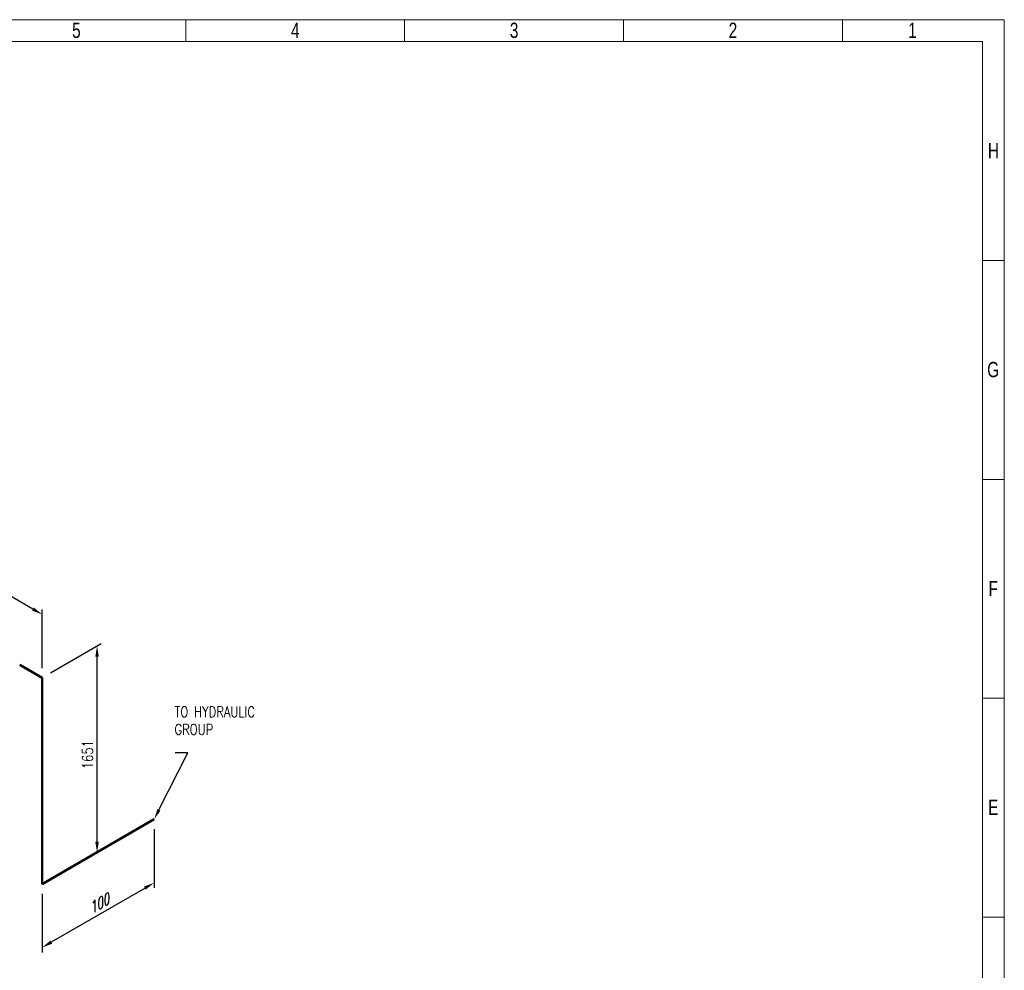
# Model space of a CAD drawing. Header units: millimetres. Extents: x 0 to 594, y 0 to 424.
# Tile 13 of 13: x 361 to 594, y 200 to 424. Entities that reach past the tile are written whole.
import ezdxf
from ezdxf import colors
from ezdxf.entities.mleader import LeaderData, LeaderLine
from ezdxf.math import Vec2, Vec3

# ---------------------------------------------------------------- set-up
doc = ezdxf.new("R2010")
doc.units = ezdxf.units.MM
doc.header["$LTSCALE"] = 0.25
doc.layers.add('Annotation', color=7, linetype='Continuous')
doc.layers.add('Dimension', color=1, linetype='Continuous')
doc.layers.add('Pipe Small Bore', color=30, linetype='Continuous', lineweight=50)
doc.styles.add('AdskIsoAnnotation', font='romans.shx', dxfattribs={"width": 0.8, "height": 1})
doc.styles.add('AdskIsoMetric', font='romans.shx', dxfattribs={"width": 0.8, "height": 2.5})
doc.styles.add('AdskIsoMetric-30', font='romans.shx', dxfattribs={"width": 0.8, "height": 2.5})
doc.styles.add('AdskIsoMetric30', font='romans.shx', dxfattribs={"width": 0.8, "oblique": 30, "height": 2.5})
doc.styles.add('SLDTEXTSTYLE3', font='TXT', dxfattribs={"width": 0.75})
doc.styles.get("Standard").update_dxf_attribs({"font": 'arial.ttf'})
doc.dimstyles.new('AdskIsoMetric', dxfattribs={"dimtxt": 2.5, "dimasz": 2.5, "dimexe": 1, "dimexo": 2, "dimgap": 0.8, "dimtad": 1, "dimdec": 0, "dimrnd": 1, "dimzin": 0, "dimdsep": 46, "dimtxsty": 'AdskIsoMetric', "dimcen": 0, "dimclrt": 7, "dimadec": 0, "dimazin": 0, "dimtfac": 1, "dimtdec": 0, "dimtmove": 1, "dimatfit": 3, "dimfxl": 1, "dimtfill": 1, "dimfrac": 2, "dimtolj": 1, "dimtzin": 0, "dimarcsym": 0})

# ---------------------------------------------------------------- blocks, each defined once
blk = doc.blocks.new('*D16')
at = {"layer": 'Defpoints', "color": 0, "transparency": 16777216}
for p in [(393, 235.28), (366.51, 219.98), (366.51, 204.98)]:
    blk.add_point(p, dxfattribs=at)
at = {"layer": 'Dimension', "color": 0, "lineweight": -2, "transparency": 16777216}
for p, q in [((393, 232.97), (393, 219.12)), ((390.84, 219.03), (368.68, 206.23)), ((366.51, 217.68), (366.51, 203.83))]:
    blk.add_line(p, q, dxfattribs=at)
at = {"layer": 'Dimension', "color": 0, "transparency": 16777216}
for points in [[(390.63, 219.39), (391.04, 218.67), (393, 220.28)], [(368.47, 206.6), (368.89, 205.87), (366.51, 204.98)]]:
    blk.add_solid(points, dxfattribs=at)
at = {"layer": 'Dimension', "color": 7, "transparency": 16777216, "insert": (379.76, 215.22), "char_height": 2.5, "attachment_point": 5, "rotation": 30, "style": 'AdskIsoMetric30', "bg_fill": 3, "box_fill_scale": 1.1, "bg_fill_color": 256, "bg_fill_true_color": 13158600, "bg_fill_transparency": 0}
blk.add_mtext('\\A1;100', dxfattribs=at)
blk = doc.blocks.new('*D17')
at = {"layer": 'Defpoints', "color": 0, "transparency": 16777216}
for p in [(379.5, 276.22), (366.51, 268.72), (366.51, 219.98)]:
    blk.add_point(p, dxfattribs=at)
at = {"layer": 'Dimension', "color": 0, "lineweight": -2, "transparency": 16777216}
for p, q in [((368.51, 269.88), (380.5, 276.8)), ((379.5, 229.98), (379.5, 273.72))]:
    blk.add_line(p, q, dxfattribs=at)
at = {"layer": 'Dimension', "color": 0, "transparency": 16777216}
for points in [[(379.09, 273.72), (379.92, 273.72), (379.5, 276.22)], [(379.09, 229.98), (379.92, 229.98), (379.5, 227.48)]]:
    blk.add_solid(points, dxfattribs=at)
at = {"layer": 'Dimension', "color": 7, "transparency": 16777216, "insert": (377.27, 250.56), "char_height": 2.5, "attachment_point": 5, "rotation": 90, "style": 'AdskIsoMetric-30', "bg_fill": 3, "box_fill_scale": 1.1, "bg_fill_color": 256, "bg_fill_true_color": 13158600, "bg_fill_transparency": 0}
blk.add_mtext('\\A1;1651', dxfattribs=at)
blk = doc.blocks.new('*D18')
at = {"layer": 'Defpoints', "color": 0, "transparency": 16777216}
for p in [(315.31, 313.29), (315.31, 298.29), (366.51, 268.72)]:
    blk.add_point(p, dxfattribs=at)
at = {"layer": 'Dimension', "color": 0, "lineweight": -2, "transparency": 16777216}
for p, q in [((315.31, 300.6), (315.31, 314.44)), ((364.35, 284.97), (317.47, 312.04)), ((366.51, 271.03), (366.51, 284.88))]:
    blk.add_line(p, q, dxfattribs=at)
at = {"layer": 'Dimension', "color": 0, "transparency": 16777216}
for points in [[(317.68, 312.4), (317.26, 311.67), (315.31, 313.29)], [(364.56, 285.33), (364.14, 284.61), (366.51, 283.72)]]:
    blk.add_solid(points, dxfattribs=at)
at = {"layer": 'Dimension', "color": 7, "transparency": 16777216, "insert": (340.91, 301.09), "char_height": 2.5, "attachment_point": 5, "rotation": 330, "style": 'AdskIsoMetric-30', "bg_fill": 3, "box_fill_scale": 1.1, "bg_fill_color": 256, "bg_fill_true_color": 13158600, "bg_fill_transparency": 0}
blk.add_mtext('\\A1;3602', dxfattribs=at)
blk = doc.blocks.new('Elbow-5-Iso2DSkew90')
at = {"color": 0, "linetype": 'ByBlock', "lineweight": -2, "extrusion": (-0.707107, 0.408248, -0.57735)}
for p, q in [((0, 0), (0, 6.12)), ((5.3, 3.06), (0, 0)), ((0, 0), (0, 0))]:
    blk.add_line(p, q, dxfattribs=at)
blk = doc.blocks.new('Elbow-1-Iso2DSkew0')
at = {"color": 0, "linetype": 'ByBlock', "lineweight": -2, "extrusion": (-0.707107, -0.408248, 0.57735)}
for p, q in [((0, 0), (-5.3, 3.06)), ((0, 0), (0, 0)), ((0, -6.12), (0, 0))]:
    blk.add_line(p, q, dxfattribs=at)
blk = doc.blocks.new('cajetin')
at = {"color": 7, "linetype": 'Continuous', "lineweight": 18}
for p, q in [((0, 615), (861, 615)), ((580.5, 607.5), (580.5, 615)), ((655.5, 607.5), (655.5, 615)), ((730.5, 607.5), (730.5, 615)), ((805.5, 607.5), (805.5, 615)), ((861, 615), (861, 0)), ((7.5, 607.5), (853.5, 607.5)), ((853.5, 607.5), (853.5, 7.5)), ((853.5, 532.5), (861, 532.5)), ((853.5, 457.5), (861, 457.5)), ((853.5, 382.5), (861, 382.5)), ((853.5, 307.5), (861, 307.5)), ((853.5, 307.5), (853.5, 307.5))]:
    blk.add_line(p, q, dxfattribs=at)
at = {"color": 7, "linetype": 'Continuous', "lineweight": 0, "char_height": 5.25, "attachment_point": 2, "style": 'SLDTEXTSTYLE3'}
for s, insert in [('5', (543.01, 613.99)), ('4', (618.01, 613.99)), ('3', (693.01, 613.99)), ('2', (768.01, 613.99)), ('1', (829.51, 613.99)), ('H', (857.25, 572.74)), ('G', (857.18, 497.74)), ('F', (857.21, 422.74)), ('E', (857.24, 347.74))]:
    blk.add_mtext(s, dxfattribs=dict(at, insert=insert))
blk = doc.blocks.new('A$C05b564d1')
at = {"xscale": 0.689895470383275, "yscale": 0.689895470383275, "zscale": 0.689895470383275}
blk.add_blockref('cajetin', (0, 0), dxfattribs=at)

msp = doc.modelspace()

# ---------------------------------------------------------------- leaders
at = {"layer": 'Annotation'}
ml = msp.add_multileader_mtext('Standard', dxfattribs=at)
ml.set_content('')
ml.set_leader_properties()
ml.build(insert=Vec2(0, 0))
ml.multileader.update_dxf_attribs({"dogleg_length": 3.0619, "arrow_head_size": 2.5})
ctx = ml.context
ctx.base_point, ctx.arrow_head_size = Vec3(397.9381, 251), 2.5
notes = []
notes.append((ctx, [(0, (1, 1, 0), (401, 251), (-1, 0), 3.0619, [(0, [(393.0001, 235.2761)], 0, [])])]))
ctx.mtext, ml.multileader.dxf.content_type = None, 0
for ctx, leaders in notes:
    for number, flags, end, landing, length, lines in leaders:
        leader = LeaderData()
        leader.index, (leader.has_last_leader_line, leader.has_dogleg_vector, leader.attachment_direction) = number, flags
        leader.last_leader_point, leader.dogleg_vector, leader.dogleg_length = Vec3(end), Vec3(landing), length
        for number, points, colour, breaks in lines:
            line = LeaderLine()
            line.index, line.vertices, line.color, line.breaks = number, Vec3.list(points), colors.encode_raw_color(colour), breaks
            leader.lines.append(line)
        ctx.leaders.append(leader)

# ---------------------------------------------------------------- next in the draw order: dimensions: what is measured, and where the dimension line sits
at = {"layer": 'Dimension'}
dim = msp.add_linear_dim(base=(366.5145, 204.9847), p1=(393.0001, 235.2761), p2=(366.5145, 219.9847), angle=210, text='100', dimstyle='AdskIsoMetric', override={"dimtad": 0, "dimlfac": 3.269805, "dimtxsty": 'AdskIsoMetric30', "dimse1": 0, "dimse2": 0, "dimsd1": 0, "dimsd2": 0, "dimtmove": 1}, dxfattribs=at)
dim.commit()
dim.dimension.update_dxf_attribs({"geometry": '*D16', "text_midpoint": (379.7573, 215.2168), "dimtype": 160})

# ---------------------------------------------------------------- next in the draw order: dimensions: what is measured, and where the dimension line sits
dim = msp.add_linear_dim(base=(379.5049, 276.2203), p1=(366.5145, 219.9847), p2=(366.5145, 268.7203), angle=90, text='1651', dimstyle='AdskIsoMetric', override={"dimtad": 0, "dimlfac": 33.869825, "dimtxsty": 'AdskIsoMetric-30', "dimse1": 1, "dimse2": 0, "dimsd1": 0, "dimsd2": 0, "dimtmove": 1}, dxfattribs=at)
dim.commit()
dim.dimension.update_dxf_attribs({"geometry": '*D17', "text_midpoint": (377.2651, 250.5593), "dimtype": 160})

# ---------------------------------------------------------------- next in the draw order: linework, layer by layer
at = {"layer": 'Pipe Small Bore'}
for points in [[(366.5145, 226.1084), (366.5145, 262.5966)], [(393.0001, 235.2761), (371.8178, 223.0465)]]:
    msp.add_lwpolyline(points, dxfattribs=at)

# ---------------------------------------------------------------- next in the draw order: block references
msp.add_blockref('Elbow-5-Iso2DSkew90', (366.5145, 219.9847), dxfattribs=at)

# ---------------------------------------------------------------- next in the draw order: dimensions: what is measured, and where the dimension line sits
at = {"layer": 'Dimension'}
dim = msp.add_linear_dim(base=(315.306, 313.2856), p1=(366.5145, 268.7203), p2=(315.306, 298.2856), angle=150, text='3602', dimstyle='AdskIsoMetric', override={"dimtad": 0, "dimlfac": 60.911169, "dimtxsty": 'AdskIsoMetric-30', "dimse1": 0, "dimse2": 0, "dimsd1": 0, "dimsd2": 0, "dimtmove": 1}, dxfattribs=at)
dim.commit()
dim.dimension.update_dxf_attribs({"geometry": '*D18', "text_midpoint": (340.9103, 301.0893), "dimtype": 160})

# ---------------------------------------------------------------- next in the draw order: block references
msp.add_blockref('A$C05b564d1', (0, 0))
at = {"layer": 'Pipe Small Bore'}
msp.add_blockref('Elbow-1-Iso2DSkew0', (366.5145, 268.7203), dxfattribs=at)

# ---------------------------------------------------------------- next in the draw order: texts
at = {"layer": 'Annotation', "insert": (397.8206, 255.2711), "char_height": 2.5, "width": 33.428571, "attachment_point": 7, "style": 'AdskIsoAnnotation', "bg_fill": 3, "box_fill_scale": 1, "bg_fill_color": 256, "bg_fill_true_color": 13158600, "bg_fill_transparency": 0}
msp.add_mtext('TO HYDRAULIC\\PGROUP', dxfattribs=at)

doc.saveas('drawing.dxf')
